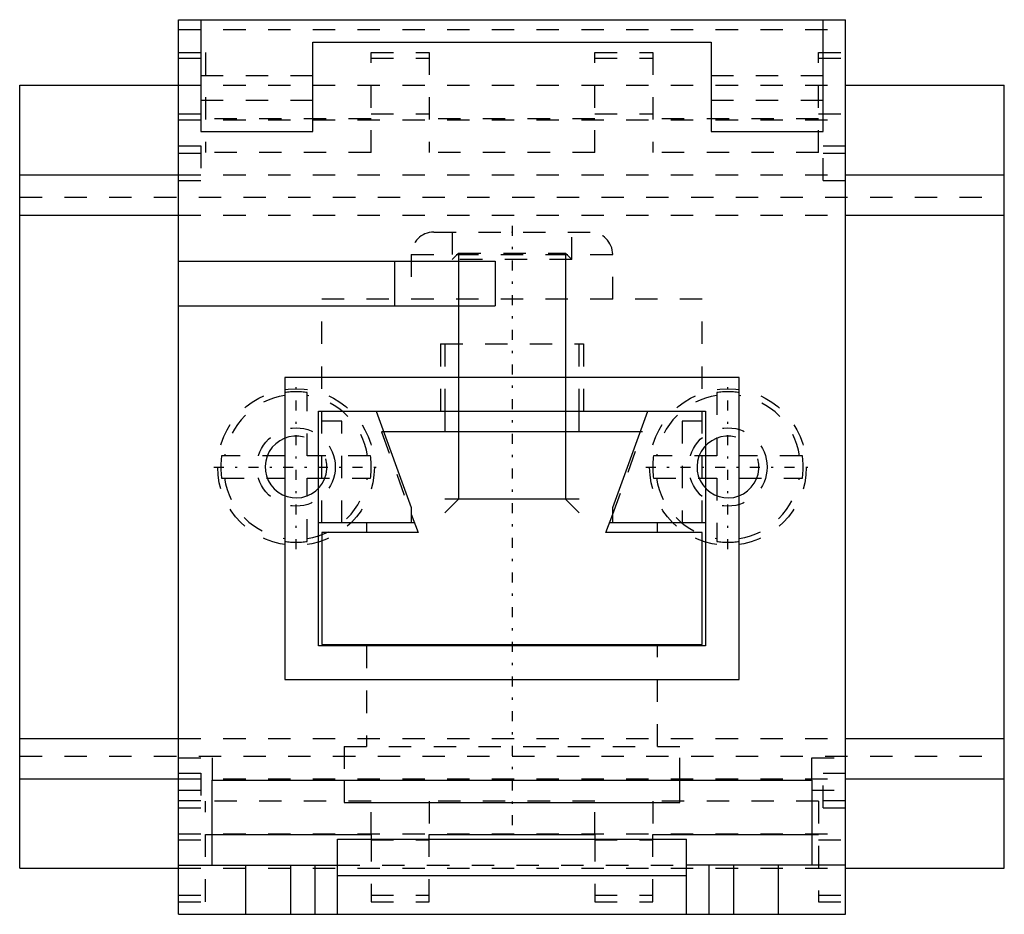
# Model space of a CAD drawing. Extents: x -22 to 22, y -30.5 to 9.5.
import ezdxf

# ---------------------------------------------------------------- set-up
doc = ezdxf.new("R2010")
doc.units = 0
doc.linetypes.add('CENTER', pattern=[1.5, 0.45, -0.5, 0.05, -0.5])
doc.linetypes.add('DASHED', pattern=[2, 1, -1])
for name, color, linetype in [('AM_0', 7, 'CONTINUOUS'), ('AM_10', 7, 'CONTINUOUS'), ('AM_3', 7, 'DASHED'), ('AM_7', 7, 'CENTER'), ('CONNECTIONPOINTS', 1, 'CONTINUOUS')]:
    doc.layers.add(name, color=color, linetype=linetype)

msp = doc.modelspace()

# ---------------------------------------------------------------- linework, layer by layer
at = {"layer": 'AM_0', "color": 7, "linetype": 'CONTINUOUS'}
for p, q in [((-14.9, -30.5), (-14.9, 9.5)), ((-14.9, 9.5), (14.9, 9.5)), ((-13.9, 9.5), (-13.9, 4.5)), ((13.9, 4.5), (13.9, 9.5)), ((14.9, -30.5), (14.9, 9.5)), ((-8.9, 4.5), (-8.9, 8.5)), ((-8.9, 8.5), (8.9, 8.5)), ((8.9, 8.5), (8.9, 4.5)), ((-22, 6.565), (-14.9, 6.565)), ((-22, -28.435), (-22, 6.565)), ((14.9, 6.565), (22, 6.565)), ((22, -28.435), (22, 6.565)), ((-13.9, 4.5), (-8.9, 4.5)), ((8.9, 4.5), (13.9, 4.5)), ((-22, 2.565), (-14.9, 2.565)), ((14.9, 2.565), (22, 2.565)), ((-22, 0.765), (-14.9, 0.765)), ((14.9, 0.765), (22, 0.765)), ((-14.9, -1.3), (-0.75, -1.3)), ((-5.25, -1.3), (-5.25, -3.3)), ((-0.75, -1.3), (-0.75, -3.3)), ((-14.9, -3.3), (-0.75, -3.3)), ((10.15, -6.5), (-10.15, -6.5)), ((-10.15, -6.5), (-10.15, -20)), ((10.15, -20), (10.15, -6.5)), ((-8.65, -8), (8.65, -8)), ((-8.65, -18.5), (-8.65, -8)), ((-6.07, -8), (-4.5, -12.313)), ((-3, -8), (-3, -8.935)), ((3, -8.935), (3, -8)), ((4.5, -12.313), (6.07, -8)), ((8.65, -8), (8.65, -18.5)), ((5.73, -8.935), (-5.73, -8.935)), ((-4.5, -12.313), (-4.5, -13)), ((4.5, -13), (4.5, -12.313)), ((-4.5, -12.611), (-4.2, -13.435)), ((4.2, -13.435), (4.5, -12.611)), ((-4.358, -13), (-8.65, -13)), ((-6.5, -13), (-6.5, -13.435)), ((8.65, -13), (4.358, -13)), ((6.5, -13.435), (6.5, -13)), ((-8.5, -13.435), (-8.5, -18.435)), ((-4.2, -13.435), (-8.5, -13.435)), ((8.5, -13.435), (4.2, -13.435)), ((8.5, -18.435), (8.5, -13.435)), ((-8.5, -18.435), (8.5, -18.435)), ((-6.5, -18.435), (-6.5, -18.5)), ((6.5, -18.5), (6.5, -18.435)), ((8.65, -18.5), (-8.65, -18.5)), ((-10.15, -20), (10.15, -20)), ((-22, -22.635), (-14.9, -22.635)), ((14.9, -22.635), (22, -22.635)), ((-22, -24.435), (-14.9, -24.435)), ((-13.4, -24.5), (13.4, -24.5)), ((-13.4, -28.3), (-13.4, -24.5)), ((-7.5, -24.5), (-7.5, -25.5)), ((7.5, -25.5), (7.5, -24.5)), ((13.4, -24.5), (13.4, -28.3)), ((14.9, -24.435), (22, -24.435)), ((-7.5, -25.5), (7.5, -25.5)), ((-13.4, -26.935), (-6.3, -26.935)), ((-7.8, -30.5), (-7.8, -27.14)), ((-7.8, -27.14), (7.8, -27.14)), ((-6.3, -26.935), (-6.3, -27.14)), ((-3.7, -26.935), (3.7, -26.935)), ((-3.7, -27.14), (-3.7, -26.935)), ((3.7, -26.935), (3.7, -27.14)), ((6.3, -26.935), (13.4, -26.935)), ((6.3, -27.14), (6.3, -26.935)), ((7.8, -30.5), (7.8, -27.14)), ((-22, -28.435), (-14.9, -28.435)), ((-14.9, -28.3), (-7.8, -28.3)), ((-11.9, -30.5), (-11.9, -28.3)), ((-9.9, -28.3), (-9.9, -30.5)), ((-8.8, -30.5), (-8.8, -28.3)), ((14.9, -28.3), (7.8, -28.3)), ((8.8, -28.3), (8.8, -30.5)), ((9.9, -28.3), (9.9, -30.5)), ((11.9, -28.3), (11.9, -30.5)), ((14.9, -28.435), (22, -28.435)), ((-7.8, -28.761), (7.8, -28.761)), ((-14.9, -30.5), (14.9, -30.5))]:
    msp.add_line(p, q, dxfattribs=at)
at = {"layer": 'AM_10', "color": 7, "linetype": 'CONTINUOUS'}
for p, q in [((-2.386, -0.939), (-2.386, -11.939)), ((2.386, -0.939), (2.386, -11.939)), ((3, -11.939), (-3, -11.939)), ((-3, -12.552), (-2.386, -11.939)), ((3, -12.552), (2.386, -11.939))]:
    msp.add_line(p, q, dxfattribs=at)
for centre in [(-9.65, -10.5), (9.65, -10.5)]:
    msp.add_arc(centre, 1.382, 75, 15, dxfattribs=at)
at = {"layer": 'AM_3', "color": 6, "linetype": 'DASHED'}
for p, q in [((-14.9, 9.065), (14.9, 9.065)), ((-14.9, 8.035), (-13.7, 8.035)), ((-13.7, 8.035), (-13.7, 3.565)), ((-6.3, 8.035), (-3.7, 8.035)), ((-6.3, 3.565), (-6.3, 8.035)), ((-3.7, 8.035), (-3.7, 3.565)), ((3.7, 8.035), (6.3, 8.035)), ((3.7, 3.565), (3.7, 8.035)), ((6.3, 8.035), (6.3, 3.565)), ((13.7, 8.035), (14.9, 8.035)), ((13.7, 3.565), (13.7, 8.035)), ((-14.9, 7.775), (-13.7, 7.775)), ((-6.3, 7.775), (-3.7, 7.775)), ((3.7, 7.775), (6.3, 7.775)), ((13.7, 7.775), (14.9, 7.775)), ((-13.9, 7), (-8.9, 7)), ((8.9, 7), (13.9, 7)), ((-14.9, 6.565), (14.9, 6.565)), ((-13.9, 5.9), (-8.9, 5.9)), ((8.9, 5.9), (13.9, 5.9)), ((-14.9, 5.293), (-13.7, 5.293)), ((-6.3, 5.293), (-3.7, 5.293)), ((3.7, 5.293), (6.3, 5.293)), ((13.7, 5.293), (14.9, 5.293)), ((-14.9, 5.029), (14.9, 5.029)), ((-6.3, 5.065), (-13.7, 5.065)), ((3.7, 5.065), (-3.7, 5.065)), ((13.7, 5.065), (6.3, 5.065)), ((-14.9, 3.865), (-13.9, 3.865)), ((-14.9, 3.539), (-13.9, 3.539)), ((-13.9, 3.865), (-13.9, 2.315)), ((-6.3, 3.565), (-13.7, 3.565)), ((3.7, 3.565), (-3.7, 3.565)), ((13.7, 3.565), (6.3, 3.565)), ((13.9, 2.315), (13.9, 3.865)), ((13.9, 3.865), (14.9, 3.865)), ((13.9, 3.539), (14.9, 3.539)), ((-14.9, 2.565), (14.9, 2.565)), ((-14.9, 2.315), (-13.9, 2.315)), ((13.9, 2.315), (14.9, 2.315)), ((-22, 1.565), (22, 1.565)), ((-14.9, 0.765), (14.9, 0.765)), ((-2.675, 0), (-2.675, -1.227)), ((2.675, -1.227), (2.675, 0)), ((-3.5, 0), (3.5, 0)), ((-4.5, -1), (-4.5, -3)), ((-4.5, -1), (4.5, -1)), ((-2.386, -0.939), (-2.675, -1.227)), ((2.675, -1.227), (-2.675, -1.227)), ((-2.386, -0.939), (2.386, -0.939)), ((2.675, -1.227), (2.386, -0.939)), ((4.5, -3), (4.5, -1)), ((-8.5, -13), (-8.5, -3)), ((8.5, -3), (-8.5, -3)), ((8.5, -13), (8.5, -3)), ((-3.2, -5), (3.2, -5)), ((-3.2, -5), (-3.2, -8)), ((-3, -5), (-3, -8)), ((3, -8), (3, -5)), ((3.2, -5), (3.2, -8)), ((-9.15, -10), (-9.15, -7.174)), ((9.15, -7.174), (9.15, -10)), ((-7.6, -8.45), (-8.5, -8.45)), ((-7.6, -13), (-7.6, -8.45)), ((7.6, -8.45), (7.6, -13)), ((8.5, -8.45), (7.6, -8.45)), ((-5.73, -8.935), (-5.838, -8.935)), ((-5.838, -8.935), (-4.5, -12.611)), ((4.5, -12.611), (5.838, -8.935)), ((5.838, -8.935), (5.73, -8.935)), ((-10.15, -10), (-12.976, -10)), ((-6.324, -10), (-9.15, -10)), ((9.15, -10), (6.324, -10)), ((12.976, -10), (10.15, -10)), ((-12.976, -11), (-10.15, -11)), ((-9.15, -11), (-6.324, -11)), ((-9.15, -13.826), (-9.15, -11)), ((6.324, -11), (9.15, -11)), ((9.15, -11), (9.15, -13.826)), ((10.15, -11), (12.976, -11)), ((-6.5, -18.5), (-6.5, -23)), ((6.5, -23), (6.5, -18.5)), ((-14.9, -22.635), (14.9, -22.635)), ((-7.5, -23), (-7.5, -24.5)), ((-7.5, -23), (7.5, -23)), ((7.5, -24.5), (7.5, -23)), ((-22, -23.435), (22, -23.435)), ((-14.9, -23.5), (-13.4, -23.5)), ((-13.4, -23.5), (-13.4, -24.5)), ((13.4, -24.5), (13.4, -23.5)), ((13.4, -23.5), (14.9, -23.5)), ((-14.9, -24.185), (-13.9, -24.185)), ((-13.9, -24.185), (-13.9, -25.735)), ((13.9, -25.735), (13.9, -24.185)), ((13.9, -24.185), (14.9, -24.185)), ((-14.9, -24.435), (14.9, -24.435)), ((-14.9, -24.943), (-13.4, -24.943)), ((13.4, -24.943), (14.9, -24.943)), ((-14.9, -25.41), (-13.9, -25.41)), ((-6.3, -25.435), (-13.7, -25.435)), ((-13.7, -29.935), (-13.7, -25.435)), ((-6.3, -26.935), (-6.3, -25.435)), ((3.7, -25.435), (-3.7, -25.435)), ((-3.7, -25.435), (-3.7, -26.935)), ((3.7, -26.935), (3.7, -25.435)), ((13.7, -25.435), (6.3, -25.435)), ((6.3, -25.435), (6.3, -26.935)), ((13.7, -25.435), (13.7, -29.935)), ((13.9, -25.41), (14.9, -25.41)), ((-14.9, -25.735), (-13.9, -25.735)), ((13.9, -25.735), (14.9, -25.735)), ((-14.9, -26.9), (14.9, -26.9)), ((-14.9, -27.164), (-13.7, -27.164)), ((-13.7, -26.935), (-13.4, -26.935)), ((-6.3, -27.14), (-6.3, -29.935)), ((-6.3, -27.164), (-3.7, -27.164)), ((-3.7, -29.935), (-3.7, -27.14)), ((3.7, -27.14), (3.7, -29.935)), ((3.7, -27.164), (6.3, -27.164)), ((6.3, -29.935), (6.3, -27.14)), ((13.4, -26.935), (13.7, -26.935)), ((13.7, -27.164), (14.9, -27.164)), ((-14.9, -28.435), (14.9, -28.435)), ((-7.8, -28.3), (7.8, -28.3)), ((-14.9, -29.646), (-13.7, -29.646)), ((-6.3, -29.646), (-3.7, -29.646)), ((3.7, -29.646), (6.3, -29.646)), ((13.7, -29.646), (14.9, -29.646)), ((-14.9, -29.935), (-13.7, -29.935)), ((-6.3, -29.935), (-3.7, -29.935)), ((3.7, -29.935), (6.3, -29.935)), ((13.7, -29.935), (14.9, -29.935))]:
    msp.add_line(p, q, dxfattribs=at)
for centre, radius in [((-9.65, -10.5), 3.5), ((9.65, -10.5), 3.5), ((-9.65, -10.5), 1.75), ((9.65, -10.5), 1.75)]:
    msp.add_circle(centre, radius, dxfattribs=at)
for centre, radius, start, end in [((-3.5, -1), 1, 90, 180), ((3.5, -1), 1, 0, 90), ((-9.65, -10.5), 3.237, 98.885, 171.115), ((-9.65, -10.5), 3.363, 81.4507, 98.5493), ((-9.65, -10.5), 3.237, 8.885, 81.115), ((9.65, -10.5), 3.237, 98.885, 171.115), ((9.65, -10.5), 3.363, 81.4507, 98.5493), ((9.65, -10.5), 3.237, 8.885, 81.115), ((-9.65, -10.5), 3.363, 171.4507, 188.5493), ((-9.65, -10.5), 3.363, 351.4507, 8.5493), ((9.65, -10.5), 3.363, 171.4507, 188.5493), ((9.65, -10.5), 3.363, 351.4507, 8.5493), ((-9.65, -10.5), 3.237, 188.885, 261.115), ((9.65, -10.5), 3.237, 188.885, 261.115), ((-9.65, -10.5), 3.237, 278.885, 351.115), ((9.65, -10.5), 3.237, 278.885, 351.115), ((-9.65, -10.5), 3.363, 261.4507, 278.5493), ((9.65, -10.5), 3.363, 261.4507, 278.5493)]:
    msp.add_arc(centre, radius, start, end, dxfattribs=at)
at = {"layer": 'AM_7', "color": 4, "linetype": 'CENTER'}
for p, q in [((0, 0.289), (0, -26.728)), ((-9.65, -14.175), (-9.65, -6.825)), ((9.65, -14.175), (9.65, -6.825)), ((-13.325, -10.5), (-5.975, -10.5)), ((5.975, -10.5), (13.325, -10.5))]:
    msp.add_line(p, q, dxfattribs=at)
at = {"layer": 'CONNECTIONPOINTS', "color": 1, "linetype": 'CONTINUOUS'}
msp.add_point((0, 0), dxfattribs=at)

doc.saveas('drawing.dxf')
